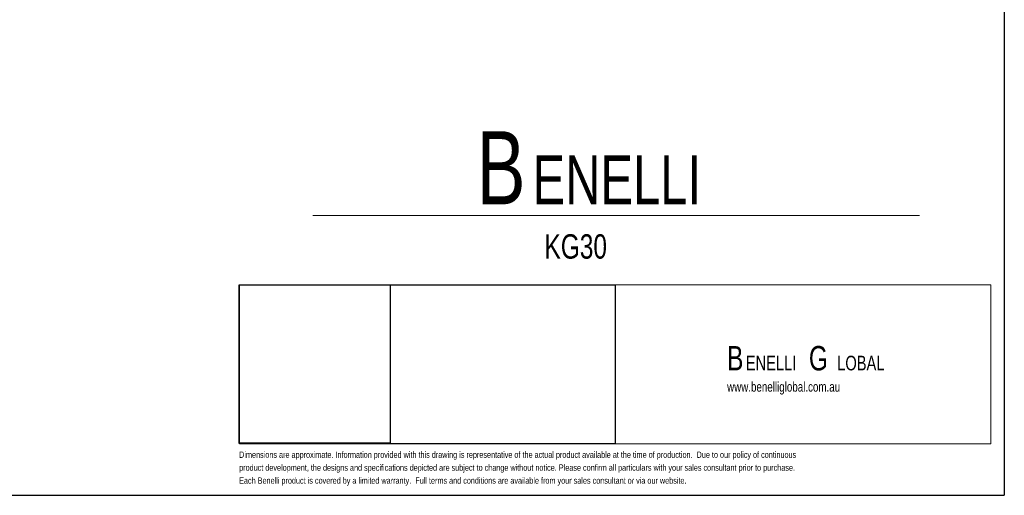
# Model space of a CAD drawing. Header units: millimetres. Extents: x 3 to 415, y 5 to 292.
# Tile 2 of 5: x 213 to 415, y 5 to 103. Entities that reach past the tile are written whole.
import ezdxf

# ---------------------------------------------------------------- set-up
doc = ezdxf.new("R2010")
doc.units = ezdxf.units.MM
doc.layers.add('FORMAT', color=179, linetype='Continuous')
doc.layers.add('LAYER_1', color=179, linetype='Continuous')
doc.styles.add('SLDTEXTSTYLE0', font='TXT', dxfattribs={"width": 0.75})

# ---------------------------------------------------------------- blocks, each defined once
blk = doc.blocks.new('BLOCK 3')
at = {"layer": 'FORMAT', "color": 250, "lineweight": 18, "true_color": 0x191924}
for p, q in [((407.62, 51.8), (253.44, 51.8)), ((253.44, 51.8), (253.44, 19.17)), ((407.62, 19.17), (407.62, 51.8)), ((253.44, 19.17), (407.62, 19.17))]:
    blk.add_line(p, q, dxfattribs=at)
blk = doc.blocks.new('BLOCK 2')
at = {"layer": 'LAYER_1', "color": 250, "lineweight": 18, "true_color": 0x191924}
for p, q in [((407.62, 51.8), (253.44, 51.8)), ((253.44, 51.8), (253.44, 19.17)), ((407.62, 19.17), (407.62, 51.8)), ((253.44, 19.17), (407.62, 19.17))]:
    blk.add_line(p, q, dxfattribs=at)
at = {"color": 7, "linetype": 'Continuous'}
blk.add_blockref('BLOCK 3', (0, 0), dxfattribs=at)
blk = doc.blocks.new('SW_NOTE_0')
at = {"layer": 'FORMAT', "color": 0, "attachment_point": 1, "style": 'SLDTEXTSTYLE0'}
for s, insert, char_height in [('B', (0, 19.34), 15), ('ENELLI', (11.48, 14.36), 10)]:
    blk.add_mtext(s, dxfattribs=dict(at, insert=insert, char_height=char_height))
blk = doc.blocks.new('SW_NOTE_0_1')
at = {"layer": 'FORMAT', "color": 0, "attachment_point": 1, "style": 'SLDTEXTSTYLE0'}
for s, insert, char_height in [('B', (0, 6.45), 5), ('G', (16.78, 6.45), 5), ('ENELLI', (3.83, 4.45), 3), ('LOBAL', (22.59, 4.45), 3)]:
    blk.add_mtext(s, dxfattribs=dict(at, insert=insert, char_height=char_height))

msp = doc.modelspace()

# ---------------------------------------------------------------- linework, layer by layer
at = {"layer": 'FORMAT'}
for p, q in [((415.2814, 292.2451), (415.2814, 5.4475)), ((258.2638, 16.1164), (258.2638, 48.6256)), ((258.2638, 48.6256), (289.2597, 48.6256)), ((258.3659, 15.9942), (258.3659, 48.6256)), ((258.3659, 48.6256), (335.4578, 48.6256)), ((289.2597, 48.6256), (289.2597, 16.1164)), ((335.4578, 48.6256), (335.4578, 15.9942)), ((289.2597, 16.1164), (258.2638, 16.1164)), ((335.4578, 15.9942), (258.3659, 15.9942)), ((2.9641, 5.4475), (415.2814, 5.4475))]:
    msp.add_line(p, q, dxfattribs=at)
at = {"layer": 'FORMAT', "color": 250, "lineweight": 18, "true_color": 0x191924}
for p, q in [((273.3979, 62.8392), (397.9086, 62.8392)), ((258.3659, 15.9942), (258.3659, 48.6256)), ((258.3659, 48.6256), (412.5497, 48.6256)), ((412.5497, 48.6256), (412.5497, 15.9942)), ((412.5497, 15.9942), (258.3659, 15.9942))]:
    msp.add_line(p, q, dxfattribs=at)
at = {"layer": 'FORMAT', "lineweight": 18}
for p, q in [((258.2638, 16.1164), (258.2638, 48.6256)), ((258.2638, 48.6256), (289.2597, 48.6256)), ((258.3659, 15.9942), (258.3659, 48.6256)), ((258.3659, 48.6256), (335.4578, 48.6256)), ((289.2597, 48.6256), (289.2597, 16.1164)), ((335.4578, 48.6256), (335.4578, 15.9942)), ((289.2597, 16.1164), (258.2638, 16.1164)), ((335.4578, 15.9942), (258.3659, 15.9942))]:
    msp.add_line(p, q, dxfattribs=at)

# ---------------------------------------------------------------- block references
at = {"layer": 'FORMAT'}
for name, p in [('SW_NOTE_0', (307.0025, 60.7929)), ('BLOCK 2', (4.9256, -3.1736)), ('SW_NOTE_0_1', (358.4004, 29.6197))]:
    msp.add_blockref(name, p, dxfattribs=at)

# ---------------------------------------------------------------- texts
at = {"layer": 'FORMAT', "attachment_point": 1, "style": 'SLDTEXTSTYLE0'}
for s, insert, char_height in [('KG30', (320.926, 58.9847), 5), ('www.benelliglobal.com.au', (358.4004, 28.7024), 2)]:
    msp.add_mtext(s, dxfattribs=dict(at, insert=insert, char_height=char_height))
at = {"layer": 'LAYER_1', "color": 250, "true_color": 0x191924, "char_height": 1.3, "attachment_point": 1, "style": 'SLDTEXTSTYLE0'}
for s, insert in [('Dimensions are approximate. Information provided with this drawing is representative of the actual product available at the time of production.  Due to our policy of continuous', (258.2638, 14.4307)), ('product development, the designs and specifications depicted are subject to change without notice. Please confirm all particulars with your sales consultant prior to purchase.', (258.2638, 11.7763)), ('Each Benelli product is covered by a limited warranty.  Full terms and conditions are available from your sales consultant or via our website.', (258.2638, 9.1219))]:
    msp.add_mtext(s, dxfattribs=dict(at, insert=insert))

doc.saveas('drawing.dxf')
